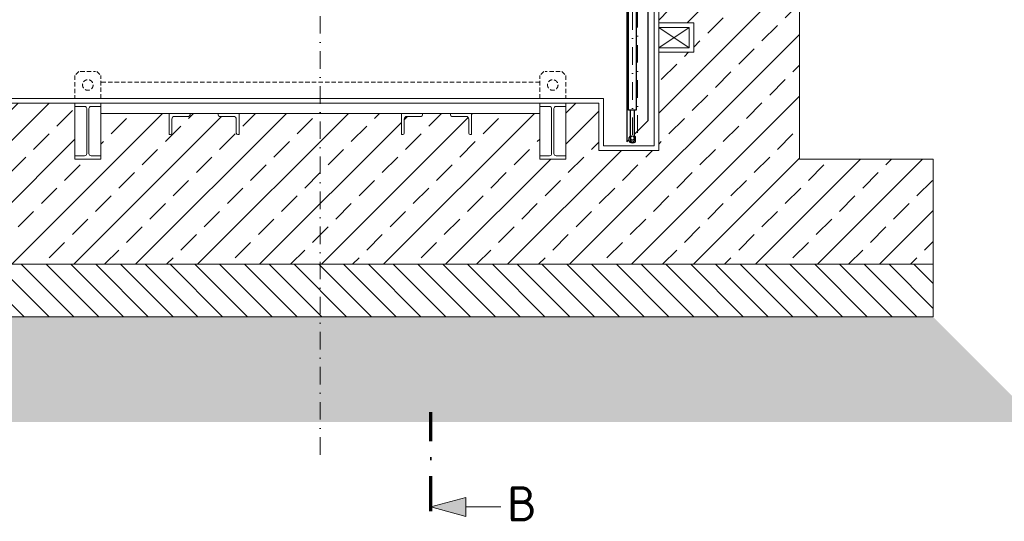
# Model space of a CAD drawing. Header units: millimetres. Extents: x -56583 to 53689, y -12797 to -109.
# Tile 3 of 14: x 181 to 2989, y -9599 to -8168. Entities that reach past the tile are written whole.
import ezdxf
from ezdxf.enums import TextEntityAlignment as Align

# ---------------------------------------------------------------- set-up
doc = ezdxf.new("R2010")
doc.units = ezdxf.units.MM
for name, pattern in [('HIDDEN', [0.375, 0.25, -0.125]), ('STRICHPUNKT2', [0.5, 0.25, -0.125, 0, -0.125]), ('STRICHPUNKTX2', [2, 1, -0.5, 0, -0.5])]:
    doc.linetypes.add(name, pattern=pattern)
for name, color, linetype, lineweight in [('P------T7', 7, 'Continuous', 18), ('P-BS----Bem', 7, 'Continuous', 18), ('P-BS---Schnitt', 7, 'Continuous', 18), ('P-SSLEIX', 7, 'STRICHPUNKT2', 18)]:
    doc.layers.add(name, color=color, linetype=linetype, lineweight=lineweight)
doc.layers.add('P-MU050ENTL', color=7, linetype='Continuous')
doc.styles.get("Standard").update_dxf_attribs({"font": 'isocpeur.ttf'})
doc.dimstyles.new('Kopie von ISO-25', dxfattribs={"dimscale": 20, "dimtxt": 2.5, "dimasz": 3, "dimexe": 1.25, "dimexo": 0.625, "dimgap": 1, "dimtad": 1, "dimtxsty": 'Standard', "dimcen": 2.5, "dimadec": 0, "dimazin": 0, "dimtfac": 1, "dimtmove": 0, "dimatfit": 1, "dimfxl": 0, "dimarcsym": 0})

# ---------------------------------------------------------------- blocks, each defined once
blk = doc.blocks.new('_Oblique')
at = {"color": 0, "linetype": 'ByBlock', "lineweight": -2}
blk.add_line((-0.5, -0.5), (0.5, 0.5), dxfattribs=at)
blk = doc.blocks.new('*D6')
at = {"layer": 'Defpoints', "color": 0, "transparency": 16777216}
for p in [(358.4, -6045.3), (-1200.2, -8393.3), (564.8, -8393.3)]:
    blk.add_point(p, dxfattribs=at)
at = {"layer": 'P-BS----Bem', "color": 0, "lineweight": -2, "transparency": 16777216}
for p, q in [((-241.6, -6045.3), (-1225.2, -6045.3)), ((-1200.2, -6045.3), (-1200.2, -8393.3)), ((-35.2, -8393.3), (-1225.2, -8393.3))]:
    blk.add_line(p, q, dxfattribs=at)
at = {"layer": 'P-BS----Bem', "color": 0, "lineweight": -2, "transparency": 16777216, "xscale": 60, "yscale": 60, "zscale": 60}
for p, rotation in [((-1200.2, -6045.3), 90), ((-1200.2, -8393.3), 270)]:
    blk.add_blockref('_Oblique', p, dxfattribs=dict(at, rotation=rotation))
at = {"layer": 'P-BS----Bem', "color": 0, "transparency": 16777216, "insert": (-1245.2, -7219.3), "char_height": 50, "attachment_point": 5, "rotation": 90}
blk.add_mtext('2348', dxfattribs=at)

msp = doc.modelspace()

# ---------------------------------------------------------------- hatches: boundary and pattern name
at = {"lineweight": 9}
h = msp.add_hatch(dxfattribs=at)
h.set_pattern_fill('ANSI33', color=256, scale=500)
h.set_pattern_definition([(45, (1038.38, -7455.76), (-88.388, 88.388), []), (45, (1126.76, -7455.76), (-88.3883, 88.3883), [62.5, -31.25])])
h.paths.add_polyline_path([(72.875, -7019.661), (-26.925, -7019.661), (-26.925, -6935.761), (72.875, -6935.761), (72.875, -6373.761), (-26.925, -6373.761), (-26.925, -6289.861), (72.875, -6289.861), (72.875, -6200.061), (-13.925, -6113.261), (-13.925, -6100.261), (-13.925, -6072.761), (8.483, -6072.761), (8.483, -6045.261), (-328.425, -6062.061), (-328.425, -8566.261), (-709.425, -8566.261), (-709.425, -8866.261), (2786.175, -8866.261), (2786.175, -8566.261), (2405.175, -8566.261), (2405.175, -6062.061), (2068.267, -6045.261), (2068.267, -6072.761), (2090.675, -6072.761), (2090.675, -6100.261), (2090.675, -6113.261), (2003.875, -6200.061), (2003.875, -6289.861), (2103.675, -6289.861), (2103.675, -6373.761), (2003.875, -6373.761), (2003.875, -6935.761), (2103.675, -6935.761), (2103.675, -7019.661), (2003.875, -7019.661), (2003.875, -8177.661), (2103.675, -8177.661), (2103.675, -8261.561), (2003.875, -8261.561), (2003.875, -8541.261), (1832.875, -8541.261), (1832.875, -8406.261), (1738.375, -8406.261), (1738.375, -8415.761), (1738.375, -8556.761), (1738.375, -8566.261), (1664.375, -8566.261), (1664.375, -8556.761), (1664.375, -8436.261), (1469.875, -8436.261), (1469.875, -8496.261), (1465.875, -8496.261, -0.41421356), (1461.875, -8492.261), (1461.875, -8452.261, 0.41421356), (1453.875, -8444.261), (1413.875, -8444.261, -0.41421356), (1409.875, -8440.261), (1409.875, -8436.261), (1329.875, -8436.261), (1329.875, -8440.261, -0.41421356), (1325.875, -8444.261), (1285.875, -8444.261, 0.41421356), (1277.875, -8452.261), (1277.875, -8492.261, -0.41421356), (1273.875, -8496.261), (1269.875, -8496.261), (1269.875, -8436.261), (806.875, -8436.261), (806.875, -8496.261), (802.875, -8496.261, -0.41421356), (798.875, -8492.261), (798.875, -8452.261, 0.41421356), (790.875, -8444.261), (750.875, -8444.261, -0.41421356), (746.875, -8440.261), (746.875, -8436.261), (666.875, -8436.261), (666.875, -8440.261, -0.41421356), (662.875, -8444.261), (622.875, -8444.261, 0.41421356), (614.875, -8452.261), (614.875, -8492.261, -0.41421356), (610.875, -8496.261), (606.875, -8496.261), (606.875, -8436.261), (412.375, -8436.261), (412.375, -8556.761), (412.375, -8566.261), (338.375, -8566.261), (338.375, -8556.761), (338.375, -8406.261), (72.875, -8406.261), (72.875, -8261.561), (-26.925, -8261.561), (-26.925, -8177.661), (72.875, -8177.661)])
h = msp.add_hatch(dxfattribs=at)
h.set_pattern_fill('ANSI31', color=256, scale=400, angle=90)
h.set_pattern_definition([(135, (1038.375, -8941.26), (-35.3553, -35.3553), [])])
h.paths.add_polyline_path([(-709.425, -8866.261), (2786.175, -8866.261), (2786.175, -9016.261), (-709.425, -9016.261)])
h = msp.add_hatch(dxfattribs=at)
h.set_pattern_fill('GRAVEL', color=256, scale=50)
h.set_pattern_definition([(228.01279, (1074.375, -9116.2613), (-400, -450), [6.7268, -665.9544]), (184.96974, (1069.875, -9121.2613), (600, 50), [11.5434, -1142.7962]), (132.51045, (1058.375, -9122.2613), (500, -550), [8.1394, -805.8016]), (267.27369, (1038.875, -9134.7613), (50, 1000), [10.5119, -1040.6779]), (292.83365, (1038.375, -9145.2613), (-250, 600), [10.30775, -1020.46866]), (357.27369, (1042.375, -9154.7613), (-1000, 50), [10.5119, -1040.6779]), (37.69424, (1052.8751, -9155.2613), (-650, -500), [13.90145, -1376.2424]), (72.25533, (1063.875, -9146.7613), (350, 1100), [13.1244, -1299.3161]), (121.42957, (1067.875, -9134.2613), (-400, 650), [10.5475, -1044.20366]), (175.23636, (1062.375, -9125.2613), (550, -50), [12.0416, -590.0381]), (222.39744, (1050.3751, -9124.2613), (-600, -550), [15.5724, -1541.66875]), (138.81407, (1088.375, -9135.2613), (-350, 300), [5.31505, -526.1922]), (171.46923, (1084.375, -9131.7613), (650, -100), [10.11185, -1001.0756]), (225, (1074.375, -9130.26), (-6e-15, -50), [7.071, -63.6396]), (203.1986, (1070.875, -9124.261), (250, 100), [3.8079, -376.9808]), (291.8014, (1067.375, -9125.761), (-50, 150), [5.3851, -263.8731]), (30.96376, (1069.375, -9130.761), (150, 100), [8.7464, -282.8011]), (161.56505, (1076.875, -9126.261), (100, -50), [6.3245, -151.7893]), (16.38954, (1038.375, -9125.7613), (500, 150), [8.86, -877.14226]), (70.34618, (1046.875, -9123.2613), (-200, -550), [7.43305, -735.8704]), (293.1986, (1076.875, -9116.261), (-100, 250), [7.6158, -373.1729]), (343.61046, (1079.875, -9123.2613), (-500, 150), [8.86, -877.14226]), (339.44395, (1038.375, -9156.761), (-250, 100), [8.544, -418.6562]), (294.77514, (1046.375, -9159.7613), (-250, 550), [7.1589, -708.73215]), (66.8014, (1077.375, -9166.261), (100, 250), [7.6158, -373.1729]), (17.35402, (1080.375, -9159.2613), (-650, -200), [8.38155, -829.7712]), (69.44395, (1052.875, -9166.261), (-100, -250), [4.272, -422.9282]), (101.30993, (1074.375, -9166.261), (-50, 200), [2.5495, -252.4015]), (165.96376, (1073.875, -9163.761), (150, -50), [10.3078, -195.8475]), (186.009, (1063.875, -9161.2613), (500, 50), [9.5525, -945.69616]), (303.6901, (1069.375, -9135.261), (-50, 100), [7.2111, -173.0665]), (353.15723, (1073.375, -9141.2613), (850, -100), [12.5897, -1246.3781]), (60.9454, (1085.875, -9142.7613), (-200, -350), [5.1478, -509.6337]), (90, (1088.375, -9138.26), (-50, 50), [3, -47]), (120.25644, (1062.875, -9159.7613), (200, -350), [6.9462, -687.676]), (48.01279, (1059.375, -9153.7613), (400, 450), [13.4536, -659.2276]), (0, (1068.375, -9143.76), (50, 50), [13, -37]), (325.30485, (1081.375, -9143.7613), (500, -350), [7.9057, -782.6637]), (254.0546, (1087.875, -9148.261), (-50, -200), [7.2801, -356.7254]), (207.64598, (1085.875, -9155.2613), (-950, -500), [11.85325, -1173.4737]), (175.42608, (1075.375, -9160.7613), (-650, 50), [12.53995, -1241.4537])])
h.paths.add_polyline_path([(2786.175, -9016.261), (-709.425, -9016.261), (-1009.425, -9316.261), (3086.175, -9316.261)])
at = {"layer": 'P-BS---Schnitt', "linetype": 'Continuous', "lineweight": 18}
msp.add_hatch(color=0, dxfattribs=at).paths.add_polyline_path([(1353.661, -9558.56), (1453.661, -9585.355), (1453.661, -9531.765)])

# ---------------------------------------------------------------- linework, layer by layer
at = {"lineweight": 0}
for p, q in [((2405.175, -6062.061), (2405.175, -8566.261)), ((1990.875, -8528.261), (1990.875, -6100.261)), ((2003.875, -8541.261), (2003.875, -6113.261)), ((2003.875, -8248.561), (2090.675, -8190.661)), ((2003.875, -8190.661), (2090.675, -8248.561)), ((1845.875, -8393.261), (85.875, -8393.261)), ((1845.875, -8528.261), (1845.875, -8393.261)), ((1832.875, -8406.261), (72.875, -8406.261)), ((338.375, -8406.261), (338.375, -8556.761)), ((412.375, -8556.761), (412.375, -8406.261)), ((1664.375, -8556.761), (1664.375, -8406.261)), ((1738.375, -8406.261), (1738.375, -8556.761)), ((1832.875, -8406.261), (1832.875, -8541.261)), ((1990.875, -8528.261), (1845.875, -8528.261)), ((1832.875, -8541.261), (2003.875, -8541.261)), ((2405.175, -8566.261), (2786.175, -8566.261)), ((2786.175, -8566.261), (2786.175, -8866.261)), ((2786.175, -8866.261), (-709.425, -8866.261))]:
    msp.add_line(p, q, dxfattribs=at)
at = {"linetype": 'HIDDEN', "lineweight": 0, "ltscale": 50}
for p, q in [((349.875, -8316.261), (338.375, -8327.761)), ((338.375, -8327.761), (338.375, -8393.261)), ((353.875, -8316.261), (396.875, -8316.261)), ((400.875, -8316.261), (412.375, -8327.761)), ((412.375, -8393.261), (412.375, -8327.761)), ((1675.875, -8316.261), (1664.375, -8327.761)), ((1664.375, -8393.261), (1664.375, -8327.761)), ((1722.875, -8316.261), (1679.875, -8316.261)), ((1726.875, -8316.261), (1738.375, -8327.761)), ((1738.375, -8327.761), (1738.375, -8393.261)), ((1664.375, -8346.261), (412.375, -8346.261))]:
    msp.add_line(p, q, dxfattribs=at)
for p, q in [((1919.674, -8515.212), (1919.674, -8504.619)), ((1923.424, -8499.212), (1920.845, -8501.791)), ((1923.424, -8506.212), (1923.424, -8513.916)), ((1933.424, -8499.212), (1936.002, -8501.791)), ((1933.424, -8506.212), (1933.424, -8513.916)), ((1937.174, -8515.212), (1937.174, -8504.619)), ((1923.424, -8513.916), (1928.424, -8519.212)), ((1923.674, -8519.212), (1933.174, -8519.212)), ((1933.424, -8513.916), (1928.424, -8519.212))]:
    msp.add_line(p, q)
msp.add_lwpolyline([(1917.674, -8083.204), (1939.174, -8083.204), (1939.174, -8426.573), (1917.674, -8426.573)], close=True)
at = {"lineweight": 0}
msp.add_lwpolyline([(2003.875, -8177.661), (2103.675, -8177.661), (2103.675, -8261.561), (2003.875, -8261.561)], dxfattribs=at)
for points in [[(2090.675, -8190.661), (2003.875, -8190.661), (2003.875, -8248.561), (2090.675, -8248.561)], [(412.375, -8436.261), (1664.375, -8436.261), (1664.375, -8406.261), (412.375, -8406.261)], [(-709.425, -8866.261), (2786.175, -8866.261), (2786.175, -9016.261), (-709.425, -9016.261)]]:
    msp.add_lwpolyline(points, close=True, dxfattribs=at)
for points in [[(338.375, -8406.261), (412.375, -8406.261), (412.375, -8415.761), (384.825, -8415.761, 0.41421356), (378.525, -8422.061), (378.525, -8550.461, 0.41421356), (384.825, -8556.761), (412.375, -8556.761), (412.375, -8566.261), (338.375, -8566.261), (338.375, -8556.761), (365.925, -8556.761, 0.41421356), (372.225, -8550.461), (372.225, -8422.061, 0.41421356), (365.925, -8415.761), (338.375, -8415.761)], [(1738.375, -8406.261), (1664.375, -8406.261), (1664.375, -8415.761), (1691.925, -8415.761, -0.41421356), (1698.225, -8422.061), (1698.225, -8550.461, -0.41421356), (1691.925, -8556.761), (1664.375, -8556.761), (1664.375, -8566.261), (1738.375, -8566.261), (1738.375, -8556.761), (1710.825, -8556.761, -0.41421356), (1704.525, -8550.461), (1704.525, -8422.061, -0.41421356), (1710.825, -8415.761), (1738.375, -8415.761)], [(606.875, -8496.261), (606.875, -8436.261), (666.875, -8436.261), (666.875, -8440.261, -0.41421356), (662.875, -8444.261), (622.875, -8444.261, 0.41421356), (614.875, -8452.261), (614.875, -8492.261, -0.41421356), (610.875, -8496.261)], [(806.875, -8496.261), (806.875, -8436.261), (746.875, -8436.261), (746.875, -8440.261, 0.41421356), (750.875, -8444.261), (790.875, -8444.261, -0.41421356), (798.875, -8452.261), (798.875, -8492.261, 0.41421356), (802.875, -8496.261)], [(1269.875, -8496.261), (1269.875, -8436.261), (1329.875, -8436.261), (1329.875, -8440.261, -0.41421356), (1325.875, -8444.261), (1285.875, -8444.261, 0.41421356), (1277.875, -8452.261), (1277.875, -8492.261, -0.41421356), (1273.875, -8496.261)], [(1469.875, -8496.261), (1469.875, -8436.261), (1409.875, -8436.261), (1409.875, -8440.261, 0.41421356), (1413.875, -8444.261), (1453.875, -8444.261, -0.41421356), (1461.875, -8452.261), (1461.875, -8492.261, 0.41421356), (1465.875, -8496.261)]]:
    msp.add_lwpolyline(points, format="xyb", close=True, dxfattribs=at)
for points in [[(1923.424, -8506.212), (1923.424, -8426.573)], [(1933.424, -8426.573), (1933.424, -8506.212)]]:
    msp.add_lwpolyline(points)
at = {"linetype": 'HIDDEN', "lineweight": 0, "ltscale": 50}
for centre in [(375.375, -8354.761), (1701.375, -8354.761)]:
    msp.add_circle(centre, 15, dxfattribs=at)
for centre, radius, start, end in [((1923.674, -8504.619), 4, 135, 180), ((1926.243, -8501.546), 4.33, 130.620748, 167.71139), ((1933.174, -8504.619), 4, 0, 45), ((1923.674, -8515.212), 4, 180, 270), ((1933.174, -8515.212), 4, 270, 0)]:
    msp.add_arc(centre, radius, start, end)
msp.add_ellipse((1928.424, -8506.212), major_axis=(0, -6.286), ratio=0.79538887)
at = {"layer": 'P-BS---Schnitt', "color": 0, "linetype": 'STRICHPUNKTX2', "lineweight": 70, "ltscale": 100}
msp.add_line((1353.661, -9570.656), (1353.661, -9287.702), dxfattribs=at)
at = {"layer": 'P-BS---Schnitt', "color": 0, "linetype": 'Continuous', "lineweight": 18}
msp.add_line((1553.661, -9558.56), (1453.661, -9558.56), dxfattribs=at)
msp.add_lwpolyline([(1453.661, -9585.355), (1453.661, -9531.765), (1353.661, -9558.56), (1453.661, -9585.355)], dxfattribs=at)
at = {"layer": 'P-MU050ENTL', "linetype": 'Continuous', "ltscale": 10}
for points in [[(1912.94, -8064.285), (1912.94, -8516.812), (1919.674, -8510.078)], [(1933.424, -8496.328), (1973.24, -8456.512), (1973.24, -8064.285)]]:
    msp.add_lwpolyline(points, dxfattribs=at)
at = {"layer": 'P-SSLEIX', "color": 7, "linetype": 'STRICHPUNKT2', "ltscale": 200}
for p, q in [((1928.424, -7946.753), (1928.424, -8523.893)), ((1038.375, -9409.374), (1038.375, -8038.55)), ((1943.09, -8040.785), (1943.09, -8499.905))]:
    msp.add_line(p, q, dxfattribs=at)

# ---------------------------------------------------------------- texts
at = {"layer": 'P------T7', "color": 0, "linetype": 'Continuous', "lineweight": 25}
msp.add_text('B', height=100, dxfattribs=at).set_placement((1571.041, -9549.419), align=Align.MIDDLE_LEFT)

# ---------------------------------------------------------------- dimensions: what is measured, and where the dimension line sits
at = {"layer": 'P-BS----Bem', "color": 0}
dim = msp.add_linear_dim(base=(-1200.187, -8393.261), p1=(358.375, -6045.261), p2=(564.755, -8393.261), angle=90, dimstyle='Kopie von ISO-25', override={"dimexo": 30, "dimblk1": 'Oblique', "dimblk2": 'Oblique', "dimsah": 1}, dxfattribs=at)
dim.commit()
dim.dimension.update_dxf_attribs({"geometry": '*D6', "text_midpoint": (-1245.187, -7219.261)})

doc.saveas('drawing.dxf')
